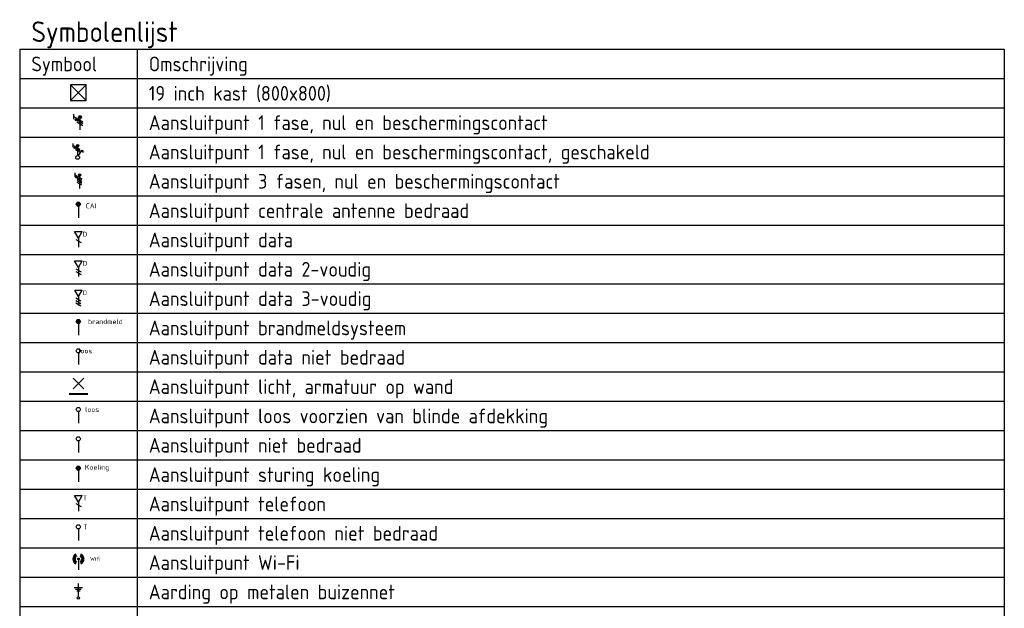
# Model space of a CAD drawing. Header units: millimetres. Extents: x 15133 to 193371, y -2151 to 171990.
# Tile 19 of 26: x 129929 to 138318, y 19133 to 24150. Entities that reach past the tile are written whole.
import ezdxf
from ezdxf.enums import TextEntityAlignment as Align

# ---------------------------------------------------------------- set-up
doc = ezdxf.new("R2010")
doc.units = ezdxf.units.MM
doc.header["$LTSCALE"] = 50
doc.layers.get('0').update_dxf_attribs({"linetype": 'CONTINUOUS'})
doc.layers.add('BL$9----', color=7, linetype='CONTINUOUS')
doc.styles.add('buro-018', font='BUROFONT.shx', dxfattribs={"height": 180})
doc.styles.add('STABICAD-018', font='ISOCP.SHX', dxfattribs={"height": 90})
doc.styles.get("Standard").update_dxf_attribs({"font": 'ISOCP'})

# ---------------------------------------------------------------- blocks, each defined once
blk = doc.blocks.new('*U478')
at = {"layer": 'BL$9----', "color": 7}
for p, q in [((0, 0), (167.775, 0)), ((0, 0), (0, -475)), ((20, 0), (20, -475)), ((167.775, 0), (167.775, -475)), ((167.775, 0), (167.775, -475)), ((0, -5), (167.775, -5)), ((0, -10), (167.775, -10)), ((0, -15), (167.775, -15)), ((0, -20), (167.775, -20)), ((0, -25), (167.775, -25)), ((0, -30), (167.775, -30)), ((0, -35), (167.775, -35)), ((0, -40), (167.775, -40)), ((0, -45), (167.775, -45)), ((0, -50), (167.775, -50)), ((0, -55), (167.775, -55)), ((0, -60), (167.775, -60)), ((0, -65), (167.775, -65)), ((0, -70), (167.775, -70)), ((0, -75), (167.775, -75)), ((0, -80), (167.775, -80)), ((0, -85), (167.775, -85)), ((0, -90), (167.775, -90)), ((0, -95), (167.775, -95))]:
    blk.add_line(p, q, dxfattribs=at)
at = {"layer": 'BL$9----', "color": 1}
blk.add_attdef('TITLE', (2, 1.25), '', height=3.5, dxfattribs=at)
blk = doc.blocks.new('*U477')
at = {"layer": 'BL$9----', "color": 1}
for tag, p in [('blockname_0', (2, 1.25)), ('blockname_1', (2, 1.25)), ('blockname_2', (2, 1.25)), ('blockname_3', (2, 1.25)), ('blockname_4', (2, 1.25)), ('description_0', (22, 1.25)), ('description_1', (22, 1.25)), ('description_2', (22, 1.25)), ('description_3', (22, 1.25)), ('description_4', (22, 1.25))]:
    blk.add_attdef(tag, p, '', height=2.5, dxfattribs=at)
blk = doc.blocks.new('E00481')
at = {"color": 0, "linetype": 'Continuous'}
for p, q in [((400, 800), (-400, 800)), ((-400, 800), (-400, 0)), ((-400, 0), (400, 800)), ((-400, 800), (400, 0)), ((400, 0), (400, 800)), ((-400, 0), (400, 0))]:
    blk.add_line(p, q, dxfattribs=at)
at = {"color": 0, "linetype": 'Continuous', "style": 'STABICAD-018'}
blk.add_attdef('ARTICLECODE', text='', height=1.8, dxfattribs=at).set_placement((0, 0), align=Align.MIDDLE)
blk = doc.blocks.new('E00078')
at = {"color": 0, "linetype": 'Continuous'}
for p, q in [((-3, 6.48), (-3, 8.98)), ((-3, 7.73), (1.5, 5.13)), ((1.5, 4.13), (-1.5, 5.87)), ((0, 6.75), (0, 1)), ((1.5, 3.13), (-1.5, 4.87))]:
    blk.add_line(p, q, dxfattribs=at)
for points, const_width in [([(-2.18, 6.12, 1), (-1.68, 6.12, 1)], 0.5), ([(-0.38, 7.5, 1), (0.38, 7.5, 1)], 0.75)]:
    blk.add_lwpolyline(points, format="xyb", close=True, dxfattribs=dict(at, const_width=const_width))
for centre, radius in [((-1.93, 6.12), 0.5), ((0, 7.5), 0.75)]:
    blk.add_circle(centre, radius, dxfattribs=at)
at = {"color": 0, "linetype": 'Continuous', "style": 'STABICAD-018'}
for tag, p in [('PANEL', (0, 14)), ('CIRCUIT', (0, 11)), ('SUBCIRCUIT', (4.5, 11)), ('ARTICLECODE', (0, 0))]:
    blk.add_attdef(tag, text='', height=1.8, dxfattribs=at).set_placement(p, align=Align.MIDDLE)
at = {"color": 0, "linetype": 'Continuous', "style": 'STABICAD-018', "flags": 1}
blk.add_attdef('POWERCODE', text='', height=1.8, dxfattribs=at).set_placement((13, 11), align=Align.MIDDLE)
blk = doc.blocks.new('E00079A')
at = {"color": 0, "linetype": 'Continuous'}
for p, q in [((-3, 8.98), (-3, 11.48)), ((-3, 10.23), (1.5, 7.63)), ((1.5, 6.63), (-1.5, 8.37)), ((1.5, 5.63), (-1.5, 7.37)), ((0, 10), (0, 3.5)), ((0.62, 3.33), (2.74, 7)), ((2.74, 7), (3.95, 6.3)), ((2.39, 6.39), (3.6, 5.69))]:
    blk.add_line(p, q, dxfattribs=at)
for points, const_width in [([(-2.18, 8.62, 1), (-1.68, 8.62, 1)], 0.5), ([(-0.38, 10, 1), (0.38, 10, 1)], 0.75)]:
    blk.add_lwpolyline(points, format="xyb", close=True, dxfattribs=dict(at, const_width=const_width))
for centre, radius in [((-1.93, 8.62), 0.5), ((0, 10), 0.75), ((0, 2.25), 1.25)]:
    blk.add_circle(centre, radius, dxfattribs=at)
at = {"color": 0, "linetype": 'Continuous', "style": 'STABICAD-018'}
for tag, p in [('CIRCUIT', (0, 13.5)), ('PANEL', (0, 16.5)), ('SUBCIRCUIT', (4.5, 13.5)), ('ARTICLECODE', (0, 0))]:
    blk.add_attdef(tag, text='', height=1.8, dxfattribs=at).set_placement(p, align=Align.MIDDLE)
blk.add_attdef('SWITCHCODE', (0, 13.5), '', height=1.8, dxfattribs=at)
at = {"color": 0, "linetype": 'Continuous', "style": 'STABICAD-018', "flags": 1}
blk.add_attdef('POWERCODE', text='', height=1.8, dxfattribs=at).set_placement((13, 13.5), align=Align.MIDDLE)
blk = doc.blocks.new('E00082')
at = {"color": 0, "linetype": 'Continuous'}
for p, q in [((-3, 10.98), (-3, 8.48)), ((-3, 9.73), (1.5, 7.13)), ((1.5, 6.13), (-1.5, 7.87)), ((1.5, 5.13), (-1.5, 6.87)), ((0, 8.75), (0, 1)), ((1.5, 4.13), (-1.5, 5.87)), ((1.5, 3.13), (-1.5, 4.87))]:
    blk.add_line(p, q, dxfattribs=at)
for points, const_width in [([(-1.68, 8.12, 1), (-2.18, 8.12, 1)], 0.5), ([(-0.38, 9.5, 1), (0.38, 9.5, 1)], 0.75)]:
    blk.add_lwpolyline(points, format="xyb", close=True, dxfattribs=dict(at, const_width=const_width))
for centre, radius in [((-1.93, 8.12), 0.5), ((0, 9.5), 0.75)]:
    blk.add_circle(centre, radius, dxfattribs=at)
at = {"color": 0, "linetype": 'Continuous', "style": 'STABICAD-018'}
for tag, p in [('CIRCUIT', (0, 13)), ('PANEL', (0, 16)), ('SUBCIRCUIT', (4.5, 13)), ('ARTICLECODE', (0, 0))]:
    blk.add_attdef(tag, text='', height=1.8, dxfattribs=at).set_placement(p, align=Align.MIDDLE)
at = {"color": 0, "linetype": 'Continuous', "style": 'STABICAD-018', "flags": 1}
blk.add_attdef('POWERCODE', text='', height=1.8, dxfattribs=at).set_placement((13, 13), align=Align.MIDDLE)
blk = doc.blocks.new('E00188')
at = {"color": 0, "linetype": 'Continuous'}
blk.add_line((0, 5.25), (0, 1), dxfattribs=at)
at = {"color": 0, "linetype": 'Continuous', "const_width": 0.75}
blk.add_lwpolyline([(-0.375, 6, 1), (0.375, 6, 1)], format="xyb", close=True, dxfattribs=at)
at = {"color": 0, "linetype": 'Continuous'}
blk.add_circle((0, 6), 0.75, dxfattribs=at)
at = {"color": 0, "linetype": 'Continuous', "style": 'STABICAD-018'}
for tag, p in [('COMMENT1', (0, 12)), ('DATACOM1', (0, 9)), ('TEXT1', (2.5, 6)), ('ARTICLECODE', (0, 0))]:
    blk.add_attdef(tag, text='', height=1.8, dxfattribs=at).set_placement(p, align=Align.MIDDLE)
blk = doc.blocks.new('E00152')
at = {"color": 0, "linetype": 'Continuous'}
for p, q in [((-1.44, 7), (1.44, 7)), ((0, 4.5), (-1.44, 7)), ((-1, 4), (1, 2.85)), ((0, 4.5), (1.44, 7)), ((0, 4.5), (0, 1))]:
    blk.add_line(p, q, dxfattribs=at)
at = {"color": 7, "style": 'buro-018'}
for tag, p in [('COMMENT1', (0, 12)), ('DATACOM1', (0, 9))]:
    blk.add_attdef(tag, text='', height=1.8, dxfattribs=at).set_placement(p, align=Align.MIDDLE)
at = {"color": 0, "style": 'buro-018'}
blk.add_attdef('TEXT1', text='', height=1.8, dxfattribs=at).set_placement((2.5, 6), align=Align.MIDDLE)
at = {"color": 0, "linetype": 'Continuous', "style": 'buro-018', "flags": 1}
blk.add_attdef('ARTICLECODE', text='', height=1.8, dxfattribs=at).set_placement((0, 0), align=Align.MIDDLE)
blk = doc.blocks.new('E00153')
at = {"color": 0, "linetype": 'Continuous'}
for p, q in [((-1.44, 7), (1.44, 7)), ((0, 4.5), (-1.44, 7)), ((-1, 4), (1, 2.85)), ((0, 4.5), (1.44, 7)), ((0, 4.5), (0, 1)), ((-1, 3), (1, 1.85))]:
    blk.add_line(p, q, dxfattribs=at)
at = {"color": 7, "style": 'buro-018'}
for tag, p in [('COMMENT1', (-6, 12)), ('COMMENT2', (6, 12)), ('DATACOM1', (-6, 9)), ('DATACOM2', (6, 9))]:
    blk.add_attdef(tag, text='', height=1.8, dxfattribs=at).set_placement(p, align=Align.MIDDLE)
at = {"color": 0, "style": 'buro-018'}
blk.add_attdef('TEXT1', text='', height=1.8, dxfattribs=at).set_placement((2.5, 6), align=Align.MIDDLE)
at = {"color": 0, "linetype": 'Continuous', "style": 'buro-018', "flags": 1}
blk.add_attdef('ARTICLECODE', text='', height=1.8, dxfattribs=at).set_placement((0, 0), align=Align.MIDDLE)
blk = doc.blocks.new('E00535')
at = {"color": 0, "linetype": 'Continuous'}
for p, q in [((-1.44, 7), (1.44, 7)), ((0, 4.5), (-1.44, 7)), ((-1, 4), (1, 2.85)), ((0, 4.5), (1.44, 7)), ((0, 4.5), (0, 1)), ((-1, 3), (1, 1.85)), ((-1, 2), (1, 0.85))]:
    blk.add_line(p, q, dxfattribs=at)
at = {"color": 0, "linetype": 'Continuous', "style": 'STABICAD-018'}
for tag, p in [('COMMENT1', (-6, 12)), ('COMMENT2', (0, 12)), ('COMMENT3', (6, 12)), ('DATACOM1', (-6, 9)), ('DATACOM2', (0, 9)), ('DATACOM3', (6, 9)), ('TEXT1', (2.5, 6)), ('ARTICLECODE', (0, 0))]:
    blk.add_attdef(tag, text='', height=1.8, dxfattribs=at).set_placement(p, align=Align.MIDDLE)
blk = doc.blocks.new('E00008')
at = {"color": 0, "linetype": 'Continuous'}
blk.add_line((0, 6), (0, 1), dxfattribs=at)
at = {"color": 0, "linetype": 'Continuous', "const_width": 0.75}
blk.add_lwpolyline([(-0.375, 6, 1), (0.375, 6, 1)], format="xyb", close=True, dxfattribs=at)
at = {"color": 0, "linetype": 'Continuous'}
blk.add_circle((0, 6), 0.75, dxfattribs=at)
at = {"color": 0, "linetype": 'Continuous', "style": 'STABICAD-018'}
for tag, p in [('COMMENT1', (0, 12)), ('DATACOM1', (0, 9)), ('TEXT1', (2.5, 6)), ('ARTICLECODE', (0, 0))]:
    blk.add_attdef(tag, text='', height=1.8, dxfattribs=at).set_placement(p, align=Align.MIDDLE)
blk = doc.blocks.new('E00139')
at = {"color": 0, "linetype": 'Continuous'}
blk.add_line((0, 5.25), (0, 1), dxfattribs=at)
blk.add_circle((0, 6), 0.75, dxfattribs=at)
at = {"color": 0, "linetype": 'Continuous', "style": 'STABICAD-018'}
for tag, p in [('COMMENT1', (0, 12)), ('DATACOM1', (0, 9)), ('TEXT1', (2.5, 6)), ('ARTICLECODE', (0, 0))]:
    blk.add_attdef(tag, text='', height=1.8, dxfattribs=at).set_placement(p, align=Align.MIDDLE)
blk = doc.blocks.new('E00134')
at = {"color": 0, "linetype": 'Continuous', "const_width": 0.5}
blk.add_lwpolyline([(-2.5, -2.75), (2.5, -2.75)], dxfattribs=at)
blk = doc.blocks.new('*U446')
at = {"color": 0, "linetype": 'Continuous'}
for p, q in [((-1.41, -1.41), (1.41, 1.41)), ((1.41, -1.41), (-1.41, 1.41))]:
    blk.add_line(p, q, dxfattribs=at)
blk.add_blockref('E00134', (0, 0), dxfattribs=at)
at = {"color": 0, "linetype": 'Continuous', "style": 'STABICAD-018'}
for tag, p in [('PANEL', (0, 6.5)), ('CIRCUIT', (0, 3.5)), ('SUBCIRCUIT', (4.5, 3.5)), ('ARTICLECODE', (0, 0)), ('SWITCHCODE', (4.5, -1))]:
    blk.add_attdef(tag, text='', height=1.8, dxfattribs=at).set_placement(p, align=Align.MIDDLE)
at = {"color": 0, "linetype": 'Continuous', "style": 'STABICAD-018', "flags": 1}
blk.add_attdef('POWERCODE', text='', height=1.8, dxfattribs=at).set_placement((13, 3.5), align=Align.MIDDLE)
blk = doc.blocks.new('E00141')
at = {"color": 0, "linetype": 'Continuous'}
blk.add_line((0, 5.25), (0, 1), dxfattribs=at)
blk.add_circle((0, 6), 0.75, dxfattribs=at)
at = {"color": 0, "linetype": 'Continuous', "style": 'STABICAD-018'}
for tag, p in [('COMMENT1', (0, 12)), ('DATACOM1', (0, 9)), ('TEXT1', (5, 6)), ('ARTICLECODE', (0, 0))]:
    blk.add_attdef(tag, text='', height=1.8, dxfattribs=at).set_placement(p, align=Align.MIDDLE)
blk = doc.blocks.new('E00128')
at = {"color": 0, "linetype": 'Continuous'}
blk.add_line((0, 5.25), (0, 1), dxfattribs=at)
blk.add_circle((0, 6), 0.75, dxfattribs=at)
at = {"color": 0, "linetype": 'Continuous', "style": 'STABICAD-018'}
for tag, p in [('TEXT1', (0, 9)), ('ARTICLECODE', (0, 0))]:
    blk.add_attdef(tag, text='', height=1.8, dxfattribs=at).set_placement(p, align=Align.MIDDLE)
blk = doc.blocks.new('E00118')
at = {"color": 0, "linetype": 'Continuous'}
blk.add_line((0, 6), (0, 1), dxfattribs=at)
at = {"color": 0, "linetype": 'Continuous', "const_width": 0.75}
blk.add_lwpolyline([(-0.375, 6, 1), (0.375, 6, 1)], format="xyb", close=True, dxfattribs=at)
at = {"color": 0, "linetype": 'Continuous'}
blk.add_circle((0, 6), 0.75, dxfattribs=at)
at = {"color": 0, "linetype": 'Continuous', "style": 'STABICAD-018'}
for tag, p in [('COMMENT1', (0, 12)), ('DATACOM1', (0, 9)), ('TEXT1', (4, 6)), ('ARTICLECODE', (0, 0))]:
    blk.add_attdef(tag, text='', height=1.8, dxfattribs=at).set_placement(p, align=Align.MIDDLE)
blk = doc.blocks.new('E00154')
at = {"color": 0, "linetype": 'Continuous'}
for p, q in [((-1.44, 7), (1.44, 7)), ((0, 4.5), (-1.44, 7)), ((-1, 4), (1, 2.85)), ((0, 4.5), (1.44, 7)), ((0, 4.5), (0, 1))]:
    blk.add_line(p, q, dxfattribs=at)
at = {"color": 0, "linetype": 'Continuous', "style": 'STABICAD-018'}
for tag, p in [('COMMENT1', (0, 12)), ('TELECOM1', (0, 9)), ('TEXT1', (2.5, 6)), ('ARTICLECODE', (0, 0))]:
    blk.add_attdef(tag, text='', height=1.8, dxfattribs=at).set_placement(p, align=Align.MIDDLE)
blk = doc.blocks.new('E00145')
at = {"color": 0, "linetype": 'Continuous'}
blk.add_line((0, 5.25), (0, 1), dxfattribs=at)
blk.add_circle((0, 6), 0.75, dxfattribs=at)
at = {"color": 0, "linetype": 'Continuous', "style": 'STABICAD-018'}
for tag, p in [('COMMENT1', (0, 12)), ('TELECOM1', (0, 9)), ('TEXT1', (2.5, 6)), ('ARTICLECODE', (0, 0))]:
    blk.add_attdef(tag, text='', height=1.8, dxfattribs=at).set_placement(p, align=Align.MIDDLE)
blk = doc.blocks.new('E00WIFI')
at = {"color": 0}
blk.add_line((0, 5.59), (0, 1), dxfattribs=at)
for points in [[(-1.18, 8.23, 0.601429), (-1.18, 3.77)], [(-0.97, 7.78, 0.592302), (-0.97, 4.22)], [(-0.77, 7.32, 0.576881), (-0.77, 4.68)], [(0.77, 4.68, 0.576881), (0.77, 7.32)], [(0.97, 4.22, 0.592302), (0.97, 7.78)], [(1.18, 3.77, 0.601429), (1.18, 8.23)]]:
    blk.add_lwpolyline(points, format="xyb", dxfattribs=at)
blk.add_circle((0, 6), 0.414, dxfattribs=at)
at = {"color": 0, "linetype": 'Continuous', "style": 'STABICAD-018'}
for tag, p in [('COMMENT1', (0, 12.73)), ('DATACOM1', (0, 9.73)), ('TEXT1', (5.02, 6)), ('ARTICLECODE', (0, 0))]:
    blk.add_attdef(tag, text='', height=1.8, dxfattribs=at).set_placement(p, align=Align.MIDDLE)
blk = doc.blocks.new('0215A4')
at = {"color": 0, "linetype": 'Continuous'}
for p, q in [((0, -8), (0, 0)), ((-2.5, -2.5), (2.5, -2.5)), ((-1.75, -3.5), (1.75, -3.5)), ((-1, -4.5), (1, -4.5))]:
    blk.add_line(p, q, dxfattribs=at)
blk.add_circle((0, -8.75), 0.75, dxfattribs=at)
at = {"color": 0, "linetype": 'Continuous', "style": 'STABICAD-018'}
blk.add_attdef('ARTICLECODE', text='', height=1.8, dxfattribs=at).set_placement((0, 0), align=Align.MIDDLE)

msp = doc.modelspace()

# ---------------------------------------------------------------- block references
at = {"layer": 'BL$9----', "color": 0, "xscale": 50, "yscale": 50, "zscale": 50}
msp.add_blockref('*U478', (129929.38198, 23897.88053, 2730), dxfattribs=at).add_auto_attribs({'TITLE': 'Symbolenlijst'})
at = {"layer": 'BL$9----', "color": 0}
ref = msp.add_blockref('*U477', (130029.38198, 23710.38053, 2730), dxfattribs=dict(at, xscale=50, yscale=50, zscale=50))
ref.add_attrib('blockname_0', 'Symbool', (130029.38198, 23710.38053, 2730), dxfattribs={"color": 1, "height": 125})
ref.add_attrib('description_0', 'Omschrijving', (131029.38198, 23710.38053, 2730), dxfattribs={"color": 1, "height": 125})
at = {"layer": 'BL$9----', "color": 3, "zscale": 50}
for name, p, xscale, yscale in [('E00481', (130429.38198, 23460.38053, 2730), 0.16875, 0.16875), ('0215A4', (130429.38198, 19345.38053, 2730), 14.21052630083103, 14.21052630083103)]:
    msp.add_blockref(name, p, dxfattribs=dict(at, xscale=xscale, yscale=yscale))
at = {"layer": 'BL$9----', "color": 0}
ref = msp.add_blockref('*U477', (130029.38198, 23460.38053, 2730), dxfattribs=dict(at, xscale=50, yscale=50, zscale=50))
ref.add_attrib('description_0', '19 inch kast (800x800)', (131029.38198, 23460.38053, 2730), dxfattribs={"color": 1, "height": 125})
at = {"layer": 'BL$9----', "color": 20, "zscale": 50}
for name, p, xscale, yscale in [('E00078', (130442.06669, 23193.46758, 2730), 16.91294671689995, 16.91294671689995), ('E00079A', (130423.23315, 22947.50137, 2730), 12.87915908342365, 12.87915908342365), ('E00082', (130439.52518, 22696.85625, 2730), 13.52427498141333, 13.52427498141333), ('*U446', (130429.38198, 21049.53302, 2730), 32.41908657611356, 32.41908657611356), ('E00128', (130429.38198, 20436.90227, 2730), 23.47826082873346, 23.47826082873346)]:
    msp.add_blockref(name, p, dxfattribs=dict(at, xscale=xscale, yscale=yscale))
at = {"layer": 'BL$9----', "color": 0}
ref = msp.add_blockref('*U477', (138418.13198, 23210.38053, 2730), dxfattribs=dict(at, xscale=50, yscale=50, zscale=50))
ref.add_attrib('description_0', 'Aansluitpunt 1 fase, nul en beschermingscontact', (131029.38198, 23210.38053, 2730), dxfattribs={"color": 1, "height": 125})
ref = msp.add_blockref('*U477', (138418.13198, 22960.38053, 2730), dxfattribs=dict(at, xscale=50, yscale=50, zscale=50))
ref.add_attrib('description_0', 'Aansluitpunt 1 fase, nul en beschermingscontact, geschakeld', (131029.38198, 22960.38053, 2730), dxfattribs={"color": 1, "height": 125})
ref = msp.add_blockref('*U477', (138418.13198, 22710.38053, 2730), dxfattribs=dict(at, xscale=50, yscale=50, zscale=50))
ref.add_attrib('description_0', 'Aansluitpunt 3 fasen, nul en beschermingscontact', (131029.38198, 22710.38053, 2730), dxfattribs={"color": 1, "height": 125})
at = {"layer": 'BL$9----', "color": 3}
ref = msp.add_blockref('E00188', (130429.38198, 22436.90227, 2730), dxfattribs=dict(at, xscale=23.47826082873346, yscale=23.47826082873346, zscale=50))
ref.add_attrib('TEXT1', 'CAI', dxfattribs={"layer": '0', "color": 0, "linetype": 'Continuous', "height": 42.260869, "style": 'STABICAD-018'}).set_placement((130537.87669, 22563.74858, 2730), align=Align.MIDDLE)
at = {"layer": 'BL$9----', "color": 0}
ref = msp.add_blockref('*U477', (138418.13198, 22460.38053, 2730), dxfattribs=dict(at, xscale=50, yscale=50, zscale=50))
ref.add_attrib('description_0', 'Aansluitpunt centrale antenne bedraad', (131029.38198, 22460.38053, 2730), dxfattribs={"color": 1, "height": 125})
at = {"layer": 'BL$9----', "color": 3, "zscale": 50}
for name, p, xscale, yscale, values in [('E00152', (130429.38198, 22187.88053, 2730), 22.5, 22.5, {'TEXT1': 'D'}), ('E00153', (130429.38198, 21937.88053, 2730), 22.5, 22.5, {'TEXT1': 'D'}), ('E00535', (130429.38198, 21691.83935, 2730), 21.93445467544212, 21.93445467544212, {'TEXT1': 'D'}), ('E00139', (130429.38198, 21186.90227, 2730), 23.47826082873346, 23.47826082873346, {'TEXT1': 'loos'}), ('E00154', (130429.38198, 19937.88053, 2730), 22.5, 22.5, {'TEXT1': 'T'}), ('E00145', (130429.38198, 19686.90227, 2730), 23.47826082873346, 23.47826082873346, {'TEXT1': 'T'})]:
    msp.add_blockref(name, p, dxfattribs=dict(at, xscale=xscale, yscale=yscale)).add_auto_attribs(values)
at = {"layer": 'BL$9----', "color": 0}
ref = msp.add_blockref('*U477', (138418.13198, 22210.38053, 2730), dxfattribs=dict(at, xscale=50, yscale=50, zscale=50))
ref.add_attrib('description_0', 'Aansluitpunt data', (131029.38198, 22210.38053, 2730), dxfattribs={"color": 1, "height": 125})
ref = msp.add_blockref('*U477', (138418.13198, 21960.38053, 2730), dxfattribs=dict(at, xscale=50, yscale=50, zscale=50))
ref.add_attrib('description_0', 'Aansluitpunt data 2-voudig', (131029.38198, 21960.38053, 2730), dxfattribs={"color": 1, "height": 125})
ref = msp.add_blockref('*U477', (138418.13198, 21710.38053, 2730), dxfattribs=dict(at, xscale=50, yscale=50, zscale=50))
ref.add_attrib('description_0', 'Aansluitpunt data 3-voudig', (131029.38198, 21710.38053, 2730), dxfattribs={"color": 1, "height": 125})
at = {"layer": 'BL$9----', "color": 3}
ref = msp.add_blockref('E00008', (130429.38198, 21436.90227, 2730), dxfattribs=dict(at, xscale=23.47826082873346, yscale=23.47826082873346, zscale=50))
ref.add_attrib('TEXT1', 'brandmeld', dxfattribs={"layer": '0', "color": 0, "linetype": 'Continuous', "height": 42.260869, "style": 'STABICAD-018'}).set_placement((130659.28208, 21576.49884, 2730), align=Align.MIDDLE)
at = {"layer": 'BL$9----', "color": 0}
ref = msp.add_blockref('*U477', (138418.13198, 21460.38053, 2730), dxfattribs=dict(at, xscale=50, yscale=50, zscale=50))
ref.add_attrib('description_0', 'Aansluitpunt brandmeldsysteem', (131029.38198, 21460.38053, 2730), dxfattribs={"color": 1, "height": 125})
ref = msp.add_blockref('*U477', (138418.13198, 21210.38053, 2730), dxfattribs=dict(at, xscale=50, yscale=50, zscale=50))
ref.add_attrib('description_0', 'Aansluitpunt data niet bedraad', (131029.38198, 21210.38053, 2730), dxfattribs={"color": 1, "height": 125})
ref = msp.add_blockref('*U477', (138418.13198, 20960.38053, 2730), dxfattribs=dict(at, xscale=50, yscale=50, zscale=50))
ref.add_attrib('description_0', 'Aansluitpunt licht, armatuur op wand', (131029.38198, 20960.38053, 2730), dxfattribs={"color": 1, "height": 125})
at = {"layer": 'BL$9----', "color": 20, "xscale": 23.47826082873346, "yscale": 23.47826082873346, "zscale": 50}
msp.add_blockref('E00141', (130429.38198, 20686.90227, 2730), dxfattribs=at).add_auto_attribs({'TEXT1': 'loos'})
at = {"layer": 'BL$9----', "color": 0}
ref = msp.add_blockref('*U477', (138418.13198, 20710.38053, 2730), dxfattribs=dict(at, xscale=50, yscale=50, zscale=50))
ref.add_attrib('description_0', 'Aansluitpunt loos voorzien van blinde afdekking', (131029.38198, 20710.38053, 2730), dxfattribs={"color": 1, "height": 125})
ref = msp.add_blockref('*U477', (138418.13198, 20460.38053, 2730), dxfattribs=dict(at, xscale=50, yscale=50, zscale=50))
ref.add_attrib('description_0', 'Aansluitpunt niet bedraad', (131029.38198, 20460.38053, 2730), dxfattribs={"color": 1, "height": 125})
at = {"layer": 'BL$9----', "color": 3}
ref = msp.add_blockref('E00118', (130429.38198, 20186.90227, 2730), dxfattribs=dict(at, xscale=23.47826082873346, yscale=23.47826082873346, zscale=50))
ref.add_attrib('TEXT1', 'Koeling', dxfattribs={"layer": '0', "color": 0, "linetype": 'Continuous', "height": 42.260869, "style": 'STABICAD-018'}).set_placement((130588.97118, 20329.01408, 2730), align=Align.MIDDLE)
at = {"layer": 'BL$9----', "color": 0}
ref = msp.add_blockref('*U477', (138418.13198, 20210.38053, 2730), dxfattribs=dict(at, xscale=50, yscale=50, zscale=50))
ref.add_attrib('description_0', 'Aansluitpunt sturing koeling', (131029.38198, 20210.38053, 2730), dxfattribs={"color": 1, "height": 125})
ref = msp.add_blockref('*U477', (138418.13198, 19960.38053, 2730), dxfattribs=dict(at, xscale=50, yscale=50, zscale=50))
ref.add_attrib('description_0', 'Aansluitpunt telefoon', (131029.38198, 19960.38053, 2730), dxfattribs={"color": 1, "height": 125})
ref = msp.add_blockref('*U477', (138418.13198, 19710.38053, 2730), dxfattribs=dict(at, xscale=50, yscale=50, zscale=50))
ref.add_attrib('description_0', 'Aansluitpunt telefoon niet bedraad', (131029.38198, 19710.38053, 2730), dxfattribs={"color": 1, "height": 125})
at = {"layer": 'BL$9----', "color": 3}
ref = msp.add_blockref('E00WIFI', (130429.36708, 19441.69954, 2730), dxfattribs=dict(at, xscale=18.68098792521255, yscale=18.68098792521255, zscale=50))
ref.add_attrib('TEXT1', 'Wifi', dxfattribs={"layer": '0', "color": 0, "linetype": 'Continuous', "height": 33.625778, "style": 'STABICAD-018'}).set_placement((130573.69748, 19555.23233, 2730), align=Align.MIDDLE)
at = {"layer": 'BL$9----', "color": 0}
ref = msp.add_blockref('*U477', (138418.13198, 19460.38053, 2730), dxfattribs=dict(at, xscale=50, yscale=50, zscale=50))
ref.add_attrib('description_0', 'Aansluitpunt Wi-Fi', (131029.38198, 19460.38053, 2730), dxfattribs={"color": 1, "height": 125})
ref = msp.add_blockref('*U477', (138418.13198, 19210.38053, 2730), dxfattribs=dict(at, xscale=50, yscale=50, zscale=50))
ref.add_attrib('description_0', 'Aarding op metalen buizennet', (131029.38198, 19210.38053, 2730), dxfattribs={"color": 1, "height": 125})

doc.saveas('drawing.dxf')
